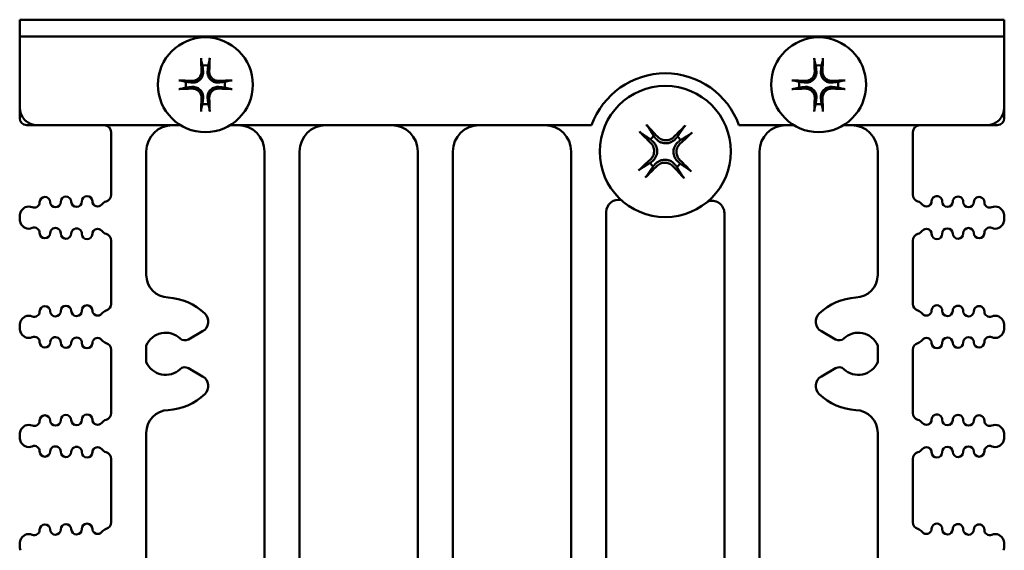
# Model space of a CAD drawing. Header units: inches. Extents: x 1.3 to 23.8, y 0.4 to 18.6.
# Tile 13 of 14: x 9.2 to 12, y 17.1 to 18.6. Entities that reach past the tile are written whole.
import ezdxf

# ---------------------------------------------------------------- set-up
doc = ezdxf.new("R2010")
doc.units = ezdxf.units.IN
doc.header["$LTSCALE"] = 0.8
doc.header["$MEASUREMENT"] = 0
doc.layers.add('Visible (ANSI)', color=7, linetype='Continuous', lineweight=50)

msp = doc.modelspace()

# ---------------------------------------------------------------- linework, layer by layer
at = {"layer": 'Visible (ANSI)'}
for p, q in [((9.1574, 18.615), (9.2074, 18.615)), ((9.1574, 18.615), (9.1574, 18.5672)), ((11.9074, 18.615), (9.2074, 18.615)), ((11.9074, 18.615), (11.9574, 18.615)), ((11.9574, 18.5672), (11.9574, 18.615)), ((9.1574, 18.365), (9.1574, 18.5672)), ((9.2074, 18.5672), (9.1574, 18.5672)), ((9.1574, 18.5672), (9.1574, 18.5672)), ((9.2074, 18.5672), (11.9074, 18.5672)), ((11.9574, 18.5672), (11.9074, 18.5672)), ((11.9574, 18.5672), (11.9574, 18.365)), ((11.9574, 18.5672), (11.9574, 18.5672)), ((9.1574, 18.335), (9.1574, 18.365)), ((11.9574, 18.335), (11.9574, 18.365)), ((9.1774, 18.315), (9.2074, 18.315)), ((9.6147, 18.315), (9.2074, 18.315)), ((10.7839, 18.315), (9.7561, 18.315)), ((11.3587, 18.315), (11.2029, 18.315)), ((11.9074, 18.315), (11.5001, 18.315)), ((11.9074, 18.315), (11.9374, 18.315)), ((9.4174, 18.295), (9.4174, 18.1173)), ((11.6974, 18.1173), (11.6974, 18.295)), ((9.5174, 17.8894), (9.5174, 18.24)), ((9.8534, 18.24), (9.8534, 15.65)), ((9.9534, 15.69), (9.9534, 18.24)), ((10.2894, 18.24), (10.2894, 15.69)), ((10.3894, 15.69), (10.3894, 18.24)), ((10.7254, 18.24), (10.7254, 15.69)), ((11.2614, 15.65), (11.2614, 18.24)), ((11.5974, 18.24), (11.5974, 17.8894)), ((10.8254, 15.69), (10.8254, 18.0678)), ((11.1614, 18.0648), (11.1614, 15.69)), ((9.1574, 18.0512), (9.1574, 18.0528)), ((11.9574, 18.0512), (11.9574, 18.0528)), ((9.4174, 17.9866), (9.4174, 17.8068)), ((11.6974, 17.8068), (11.6974, 17.9866)), ((9.1574, 17.7406), (9.1574, 17.7422)), ((9.6373, 17.7055), (9.6776, 17.7287)), ((11.4372, 17.7287), (11.4775, 17.7055)), ((11.9574, 17.7406), (11.9574, 17.7422)), ((9.4174, 17.6761), (9.4174, 17.4962)), ((9.5174, 17.6406), (9.5174, 17.6886)), ((11.5974, 17.6886), (11.5974, 17.6406)), ((11.6974, 17.4962), (11.6974, 17.6761)), ((9.6776, 17.6005), (9.6373, 17.6237)), ((11.4775, 17.6237), (11.4372, 17.6005)), ((9.1574, 17.4301), (9.1574, 17.4317)), ((9.5174, 15.9194), (9.5174, 17.4398)), ((11.5974, 17.4398), (11.5974, 15.9194)), ((11.9574, 17.4301), (11.9574, 17.4317)), ((9.4174, 17.3655), (9.4174, 17.1857)), ((11.6974, 17.1857), (11.6974, 17.3655)), ((9.1574, 17.1195), (9.1574, 17.1211)), ((11.9574, 17.1195), (11.9574, 17.1211))]:
    msp.add_line(p, q, dxfattribs=at)
for centre, radius in [((9.6854, 18.43), 0.135), ((11.4294, 18.43), 0.135), ((10.9934, 18.24), 0.1865)]:
    msp.add_circle(centre, radius, dxfattribs=at)
for centre, radius, start, end in [((9.6854, 18.43), 0.0553, 81.4296, 98.5704), ((11.4294, 18.43), 0.0553, 81.4296, 98.5704), ((10.9934, 18.24), 0.2225, 19.699, 160.301), ((9.6854, 18.43), 0.0553, 171.4296, 188.5704), ((9.6854, 18.43), 0.0553, 351.4296, 8.5704), ((11.4294, 18.43), 0.0553, 171.4296, 188.5704), ((11.4294, 18.43), 0.0553, 351.4296, 8.5704), ((9.6854, 18.43), 0.0553, 261.4296, 278.5704), ((11.4294, 18.43), 0.0553, 261.4296, 278.5704), ((9.2074, 18.365), 0.05, 180, 270), ((11.9074, 18.365), 0.05, 270, 0), ((9.1774, 18.335), 0.02, 180, 270), ((9.3974, 18.295), 0.02, 0, 90), ((9.5924, 18.24), 0.075, 90, 180), ((9.7784, 18.24), 0.075, 0, 90), ((10.0284, 18.24), 0.075, 90, 180), ((10.2144, 18.24), 0.075, 0, 90), ((10.4644, 18.24), 0.075, 90, 180), ((10.6504, 18.24), 0.075, 0, 90), ((11.3364, 18.24), 0.075, 90, 180), ((11.5224, 18.24), 0.075, 0, 90), ((11.7174, 18.295), 0.02, 90, 180), ((11.9374, 18.335), 0.02, 270, 0), ((10.9934, 18.24), 0.0546, 126.9602, 140.7468), ((10.9934, 18.24), 0.0546, 36.9602, 50.7468), ((10.9934, 18.24), 0.0546, 216.9602, 230.7468), ((10.9934, 18.24), 0.0546, 306.9602, 320.7468), ((9.3974, 18.1173), 0.02, 287.2568, 0), ((11.7174, 18.1173), 0.02, 180, 252.7432), ((9.1991, 18.0953), 0.015, 246.8521, 1.1017), ((9.2291, 18.0959), 0.015, 1.1017, 181.1017), ((9.2591, 18.0964), 0.015, 181.1017, 1.1017), ((9.2891, 18.097), 0.015, 1.1017, 181.1017), ((9.3191, 18.0976), 0.015, 181.1017, 1.1017), ((9.3491, 18.0982), 0.015, 1.1017, 181.1017), ((9.3791, 18.0987), 0.015, 181.1017, 322.4195), ((9.4108, 18.0743), 0.025, 107.2568, 142.4195), ((10.8604, 18.0678), 0.035, 77.3107, 180), ((11.1264, 18.0648), 0.035, 0, 111.7357), ((11.7041, 18.0743), 0.025, 37.5805, 72.7432), ((11.7358, 18.0987), 0.015, 217.5805, 358.8983), ((11.7657, 18.0982), 0.015, 358.8983, 178.8983), ((11.7957, 18.0976), 0.015, 178.8983, 358.8983), ((11.8257, 18.097), 0.015, 358.8983, 178.8983), ((11.8557, 18.0964), 0.015, 178.8983, 358.8983), ((11.8857, 18.0959), 0.015, 358.8983, 178.8983), ((11.9157, 18.0953), 0.015, 178.8983, 293.1479), ((9.1999, 18.0528), 0.0425, 160.9481, 180), ((9.1834, 18.0585), 0.025, 66.8521, 160.9481), ((11.9314, 18.0585), 0.025, 19.0519, 113.1479), ((11.9149, 18.0528), 0.0425, 0, 19.0519), ((9.1999, 18.0512), 0.0425, 180, 199.0519), ((9.1834, 18.0455), 0.025, 199.0519, 293.1479), ((11.9314, 18.0455), 0.025, 246.8521, 340.9481), ((11.9149, 18.0512), 0.0425, 340.9481, 0), ((9.1991, 18.0087), 0.015, 358.8983, 113.1479), ((9.2291, 18.0081), 0.015, 178.8983, 358.8983), ((9.2591, 18.0075), 0.015, 358.8983, 178.8983), ((9.2891, 18.0069), 0.015, 178.8983, 358.8983), ((9.3191, 18.0064), 0.015, 358.8983, 178.8983), ((9.3491, 18.0058), 0.015, 178.8983, 358.8983), ((9.3791, 18.0052), 0.015, 37.5805, 178.8983), ((9.4108, 18.0296), 0.025, 217.5805, 252.7432), ((9.3974, 17.9866), 0.02, 0, 72.7432), ((11.7174, 17.9866), 0.02, 107.2568, 180), ((11.7041, 18.0296), 0.025, 287.2568, 322.4195), ((11.7358, 18.0052), 0.015, 1.1017, 142.4195), ((11.7657, 18.0058), 0.015, 181.1017, 1.1017), ((11.7957, 18.0064), 0.015, 1.1017, 181.1017), ((11.8257, 18.0069), 0.015, 181.1017, 1.1017), ((11.8557, 18.0075), 0.015, 1.1017, 181.1017), ((11.8857, 18.0081), 0.015, 181.1017, 1.1017), ((11.9157, 18.0087), 0.015, 66.8521, 181.1017), ((9.5824, 17.8894), 0.065, 180, 267.4527), ((11.5324, 17.8894), 0.065, 272.5473, 0), ((9.5724, 17.6646), 0.16, 45.8354, 87.4527), ((11.5424, 17.6646), 0.16, 92.5473, 134.1646), ((9.1991, 17.7847), 0.015, 246.8521, 1.1017), ((9.2291, 17.7853), 0.015, 1.1017, 181.1017), ((9.2591, 17.7859), 0.015, 181.1017, 1.1017), ((9.2891, 17.7865), 0.015, 1.1017, 181.1017), ((9.3191, 17.787), 0.015, 181.1017, 1.1017), ((9.3491, 17.7876), 0.015, 1.1017, 181.1017), ((9.3791, 17.7882), 0.015, 181.1017, 322.4195), ((9.4108, 17.7638), 0.025, 107.2568, 142.4195), ((9.3974, 17.8068), 0.02, 287.2568, 0), ((11.7174, 17.8068), 0.02, 180, 252.7432), ((11.7041, 17.7638), 0.025, 37.5805, 72.7432), ((11.7358, 17.7882), 0.015, 217.5805, 358.8983), ((11.7657, 17.7876), 0.015, 358.8983, 178.8983), ((11.7957, 17.787), 0.015, 178.8983, 358.8983), ((11.8257, 17.7865), 0.015, 358.8983, 178.8983), ((11.8557, 17.7859), 0.015, 178.8983, 358.8983), ((11.8857, 17.7853), 0.015, 358.8983, 178.8983), ((11.9157, 17.7847), 0.015, 178.8983, 293.1479), ((9.1999, 17.7422), 0.0425, 160.9481, 180), ((9.1834, 17.7479), 0.025, 66.8521, 160.9481), ((9.6616, 17.7564), 0.032, 300, 45.8354), ((11.4532, 17.7564), 0.032, 134.1646, 240), ((11.9314, 17.7479), 0.025, 19.0519, 113.1479), ((11.9149, 17.7422), 0.0425, 0, 19.0519), ((9.1999, 17.7406), 0.0425, 180, 199.0519), ((9.1834, 17.7349), 0.025, 199.0519, 293.1479), ((9.5724, 17.6646), 0.06, 46.6545, 156.4435), ((11.5424, 17.6646), 0.06, 23.5565, 133.3455), ((11.9314, 17.7349), 0.025, 246.8521, 340.9481), ((11.9149, 17.7406), 0.0425, 340.9481, 0), ((9.1991, 17.6981), 0.015, 358.8983, 113.1479), ((9.2291, 17.6975), 0.015, 178.8983, 358.8983), ((9.2591, 17.697), 0.015, 358.8983, 178.8983), ((9.2891, 17.6964), 0.015, 178.8983, 358.8983), ((9.3191, 17.6958), 0.015, 358.8983, 178.8983), ((9.3791, 17.6947), 0.015, 37.5805, 178.8983), ((9.4108, 17.7191), 0.025, 217.5805, 252.7432), ((9.6273, 17.7228), 0.02, 226.6545, 300), ((11.4875, 17.7228), 0.02, 240, 313.3455), ((11.7041, 17.7191), 0.025, 287.2568, 322.4195), ((11.7358, 17.6947), 0.015, 1.1017, 142.4195), ((11.7957, 17.6958), 0.015, 1.1017, 181.1017), ((11.8257, 17.6964), 0.015, 181.1017, 1.1017), ((11.8557, 17.697), 0.015, 1.1017, 181.1017), ((11.8857, 17.6975), 0.015, 181.1017, 1.1017), ((11.9157, 17.6981), 0.015, 66.8521, 181.1017), ((9.3491, 17.6952), 0.015, 178.8983, 358.8983), ((9.3974, 17.6761), 0.02, 0, 72.7432), ((11.7174, 17.6761), 0.02, 107.2568, 180), ((11.7657, 17.6952), 0.015, 181.1017, 1.1017), ((9.5724, 17.6646), 0.06, 203.5565, 313.3455), ((11.5424, 17.6646), 0.06, 226.6545, 336.4435), ((9.6273, 17.6064), 0.02, 60, 133.3455), ((11.4875, 17.6064), 0.02, 46.6545, 120), ((9.6616, 17.5728), 0.032, 314.1646, 60), ((11.4532, 17.5728), 0.032, 120, 225.8354), ((9.5724, 17.6646), 0.16, 272.5473, 314.1646), ((11.5424, 17.6646), 0.16, 225.8354, 267.4527), ((9.5824, 17.4398), 0.065, 92.5473, 180), ((11.5324, 17.4398), 0.065, 0, 87.4527), ((9.1991, 17.4742), 0.015, 246.8521, 1.1017), ((9.2291, 17.4747), 0.015, 1.1017, 181.1017), ((9.2591, 17.4753), 0.015, 181.1017, 1.1017), ((9.2891, 17.4759), 0.015, 1.1017, 181.1017), ((9.3191, 17.4765), 0.015, 181.1017, 1.1017), ((9.3491, 17.4771), 0.015, 1.1017, 181.1017), ((9.3791, 17.4776), 0.015, 181.1017, 322.4195), ((9.4108, 17.4532), 0.025, 107.2568, 142.4195), ((9.3974, 17.4962), 0.02, 287.2568, 0), ((11.7174, 17.4962), 0.02, 180, 252.7432), ((11.7041, 17.4532), 0.025, 37.5805, 72.7432), ((11.7358, 17.4776), 0.015, 217.5805, 358.8983), ((11.7657, 17.4771), 0.015, 358.8983, 178.8983), ((11.7957, 17.4765), 0.015, 178.8983, 358.8983), ((11.8257, 17.4759), 0.015, 358.8983, 178.8983), ((11.8557, 17.4753), 0.015, 178.8983, 358.8983), ((11.8857, 17.4747), 0.015, 358.8983, 178.8983), ((11.9157, 17.4742), 0.015, 178.8983, 293.1479), ((9.1999, 17.4317), 0.0425, 160.9481, 180), ((9.1834, 17.4374), 0.025, 66.8521, 160.9481), ((11.9314, 17.4374), 0.025, 19.0519, 113.1479), ((11.9149, 17.4317), 0.0425, 0, 19.0519), ((9.1999, 17.4301), 0.0425, 180, 199.0519), ((9.1834, 17.4243), 0.025, 199.0519, 293.1479), ((11.9314, 17.4243), 0.025, 246.8521, 340.9481), ((11.9149, 17.4301), 0.0425, 340.9481, 0), ((9.1991, 17.3876), 0.015, 358.8983, 113.1479), ((9.2591, 17.3864), 0.015, 358.8983, 178.8983), ((9.3191, 17.3853), 0.015, 358.8983, 178.8983), ((9.3791, 17.3841), 0.015, 37.5805, 178.8983), ((9.4108, 17.4085), 0.025, 217.5805, 252.7432), ((11.7041, 17.4085), 0.025, 287.2568, 322.4195), ((11.7358, 17.3841), 0.015, 1.1017, 142.4195), ((11.7957, 17.3853), 0.015, 1.1017, 181.1017), ((11.8557, 17.3864), 0.015, 1.1017, 181.1017), ((11.9157, 17.3876), 0.015, 66.8521, 181.1017), ((9.2291, 17.387), 0.015, 178.8983, 358.8983), ((9.2891, 17.3858), 0.015, 178.8983, 358.8983), ((9.3491, 17.3847), 0.015, 178.8983, 358.8983), ((9.3974, 17.3655), 0.02, 0, 72.7432), ((11.7174, 17.3655), 0.02, 107.2568, 180), ((11.7657, 17.3847), 0.015, 181.1017, 1.1017), ((11.8257, 17.3858), 0.015, 181.1017, 1.1017), ((11.8857, 17.387), 0.015, 181.1017, 1.1017), ((9.2291, 17.1642), 0.015, 1.1017, 181.1017), ((9.2591, 17.1648), 0.015, 181.1017, 1.1017), ((9.2891, 17.1653), 0.015, 1.1017, 181.1017), ((9.3191, 17.1659), 0.015, 181.1017, 1.1017), ((9.3491, 17.1665), 0.015, 1.1017, 181.1017), ((9.3791, 17.1671), 0.015, 181.1017, 322.4195), ((9.4108, 17.1427), 0.025, 107.2568, 142.4195), ((9.3974, 17.1857), 0.02, 287.2568, 0), ((11.7174, 17.1857), 0.02, 180, 252.7432), ((11.7041, 17.1427), 0.025, 37.5805, 72.7432), ((11.7358, 17.1671), 0.015, 217.5805, 358.8983), ((11.7657, 17.1665), 0.015, 358.8983, 178.8983), ((11.7957, 17.1659), 0.015, 178.8983, 358.8983), ((11.8257, 17.1653), 0.015, 358.8983, 178.8983), ((11.8557, 17.1648), 0.015, 178.8983, 358.8983), ((11.8857, 17.1642), 0.015, 358.8983, 178.8983), ((9.1834, 17.1268), 0.025, 66.8521, 160.9481), ((9.1991, 17.1636), 0.015, 246.8521, 1.1017), ((11.9157, 17.1636), 0.015, 178.8983, 293.1479), ((11.9314, 17.1268), 0.025, 19.0519, 113.1479), ((9.1999, 17.1211), 0.0425, 160.9481, 180), ((9.1999, 17.1195), 0.0425, 180, 199.0519), ((11.9149, 17.1211), 0.0425, 0, 19.0519), ((11.9149, 17.1195), 0.0425, 340.9481, 0)]:
    msp.add_arc(centre, radius, start, end, dxfattribs=at)
for centre, major_axis, start_param, end_param in [((9.6917, 18.4304), (0.0111, -0.175), 4.261039, 4.4898), ((9.6791, 18.4304), (0.0111, 0.175), 4.934978, 5.163739), ((11.4357, 18.4304), (0.0111, -0.175), 4.261039, 4.4898), ((11.4231, 18.4304), (0.0111, 0.175), 4.934978, 5.163739), ((9.685, 18.4237), (-0.175, 0.0111), 4.934978, 5.163739), ((9.6858, 18.4237), (-0.175, -0.0111), 4.261039, 4.4898), ((11.429, 18.4237), (-0.175, 0.0111), 4.934978, 5.163739), ((11.4298, 18.4237), (-0.175, -0.0111), 4.261039, 4.4898), ((9.685, 18.4363), (0.175, 0.0111), 4.261039, 4.4898), ((9.6858, 18.4363), (0.175, -0.0111), 4.934978, 5.163739), ((11.429, 18.4363), (0.175, 0.0111), 4.261039, 4.4898), ((11.4298, 18.4363), (0.175, -0.0111), 4.934978, 5.163739), ((9.6917, 18.4296), (-0.0111, -0.175), 4.934978, 5.163739), ((9.6791, 18.4296), (-0.0111, 0.175), 4.261039, 4.4898), ((11.4357, 18.4296), (-0.0111, -0.175), 4.934978, 5.163739), ((11.4231, 18.4296), (-0.0111, 0.175), 4.261039, 4.4898), ((10.9862, 18.2337), (-0.1605, 0.1815), 4.905895, 5.104794), ((11.0003, 18.2334), (-0.1676, -0.1749), 4.319984, 4.518883), ((11, 18.2469), (0.1749, -0.1676), 4.319984, 4.518883), ((10.9871, 18.2472), (0.1815, 0.1605), 4.905895, 5.104794), ((10.9997, 18.2329), (-0.1815, -0.1605), 4.905895, 5.104794), ((10.9868, 18.2331), (-0.1749, 0.1676), 4.319984, 4.518883), ((10.9865, 18.2467), (0.1676, 0.1749), 4.319984, 4.518883), ((11.0006, 18.2464), (0.1605, -0.1815), 4.905895, 5.104794)]:
    msp.add_ellipse(centre, major_axis=major_axis, ratio=0.087156, start_param=start_param, end_param=end_param, dxfattribs=at)
for points, knots in [([(9.6738, 18.4985), (9.6737, 18.4987), (9.6737, 18.4991), (9.6735, 18.5), (9.6735, 18.5007), (9.6733, 18.5019), (9.6733, 18.5027), (9.6732, 18.5041), (9.6731, 18.5049), (9.6731, 18.5057), (9.6731, 18.5058), (9.6731, 18.5059)], [0.04854437, 0.04854437, 0.04854437, 0.04854437, 0.05284301, 0.05284301, 0.05810894, 0.05810894, 0.06340254, 0.06340254, 0.06870047, 0.06870047, 0.06955036, 0.06955036, 0.06955036, 0.06955036]), ([(9.6977, 18.5059), (9.6977, 18.5058), (9.6977, 18.5057), (9.6977, 18.5049), (9.6976, 18.5041), (9.6975, 18.5027), (9.6975, 18.5019), (9.6974, 18.5007), (9.6973, 18.5), (9.6971, 18.4991), (9.6971, 18.4987), (9.697, 18.4985)], [0.0150618, 0.0150618, 0.0150618, 0.0150618, 0.01591169, 0.01591169, 0.02120962, 0.02120962, 0.02650322, 0.02650322, 0.03176915, 0.03176915, 0.03606779, 0.03606779, 0.03606779, 0.03606779]), ([(11.4178, 18.4985), (11.4177, 18.4987), (11.4177, 18.4991), (11.4175, 18.5), (11.4175, 18.5007), (11.4173, 18.5019), (11.4173, 18.5027), (11.4172, 18.5041), (11.4171, 18.5049), (11.4171, 18.5057), (11.4171, 18.5058), (11.4171, 18.5059)], [0.04854437, 0.04854437, 0.04854437, 0.04854437, 0.05284301, 0.05284301, 0.05810894, 0.05810894, 0.06340254, 0.06340254, 0.06870047, 0.06870047, 0.06955036, 0.06955036, 0.06955036, 0.06955036]), ([(11.4417, 18.5059), (11.4417, 18.5058), (11.4417, 18.5057), (11.4417, 18.5049), (11.4416, 18.5041), (11.4415, 18.5027), (11.4415, 18.5019), (11.4414, 18.5007), (11.4413, 18.5), (11.4411, 18.4991), (11.4411, 18.4987), (11.441, 18.4985)], [0.0150618, 0.0150618, 0.0150618, 0.0150618, 0.01591169, 0.01591169, 0.02120962, 0.02120962, 0.02650322, 0.02650322, 0.03176915, 0.03176915, 0.03606779, 0.03606779, 0.03606779, 0.03606779]), ([(9.679, 18.4684), (9.6794, 18.4646), (9.6791, 18.4605), (9.6773, 18.4545), (9.6764, 18.4523), (9.674, 18.4483), (9.6726, 18.4464), (9.6691, 18.4429), (9.6672, 18.4414), (9.6631, 18.4391), (9.661, 18.4382), (9.6549, 18.4364), (9.6508, 18.436), (9.647, 18.4365)], [0.3400621, 0.3400621, 0.3400621, 0.3400621, 0.3728415, 0.3728415, 0.3915916, 0.3915916, 0.4103416, 0.4103416, 0.4290917, 0.4290917, 0.4478417, 0.4478417, 0.4806211, 0.4806211, 0.4806211, 0.4806211]), ([(9.6744, 18.4681), (9.6745, 18.465), (9.674, 18.4616), (9.6718, 18.4552), (9.67, 18.4522), (9.6658, 18.4474), (9.663, 18.4453), (9.657, 18.4423), (9.6537, 18.4414), (9.6495, 18.4411), (9.6484, 18.441), (9.6473, 18.4411)], [0, 0, 0, 0, 0.0244853, 0.0244853, 0.0489707, 0.0489707, 0.0733441, 0.0733441, 0.0977174, 0.0977174, 0.1059587, 0.1059587, 0.1059587, 0.1059587]), ([(9.7238, 18.4365), (9.72, 18.436), (9.7159, 18.4364), (9.7098, 18.4382), (9.7077, 18.4391), (9.7036, 18.4414), (9.7017, 18.4429), (9.6983, 18.4464), (9.6968, 18.4483), (9.6945, 18.4523), (9.6935, 18.4545), (9.6917, 18.4605), (9.6914, 18.4646), (9.6918, 18.4684)], [0.3400621, 0.3400621, 0.3400621, 0.3400621, 0.3728415, 0.3728415, 0.3915916, 0.3915916, 0.4103416, 0.4103416, 0.4290917, 0.4290917, 0.4478417, 0.4478417, 0.4806211, 0.4806211, 0.4806211, 0.4806211]), ([(9.7235, 18.4411), (9.7204, 18.4409), (9.717, 18.4414), (9.7106, 18.4436), (9.7076, 18.4454), (9.7028, 18.4497), (9.7006, 18.4524), (9.6976, 18.4585), (9.6968, 18.4618), (9.6964, 18.466), (9.6964, 18.467), (9.6965, 18.4681)], [0, 0, 0, 0, 0.0245201, 0.0245201, 0.0490401, 0.0490401, 0.0733788, 0.0733788, 0.0977174, 0.0977174, 0.1059587, 0.1059587, 0.1059587, 0.1059587]), ([(11.423, 18.4684), (11.4234, 18.4646), (11.4231, 18.4605), (11.4213, 18.4545), (11.4204, 18.4523), (11.418, 18.4483), (11.4166, 18.4464), (11.4131, 18.4429), (11.4112, 18.4414), (11.4071, 18.4391), (11.405, 18.4382), (11.3989, 18.4364), (11.3948, 18.436), (11.391, 18.4365)], [0.3400621, 0.3400621, 0.3400621, 0.3400621, 0.3728415, 0.3728415, 0.3915916, 0.3915916, 0.4103416, 0.4103416, 0.4290917, 0.4290917, 0.4478417, 0.4478417, 0.4806211, 0.4806211, 0.4806211, 0.4806211]), ([(11.4184, 18.4681), (11.4185, 18.465), (11.418, 18.4616), (11.4158, 18.4552), (11.414, 18.4522), (11.4098, 18.4474), (11.407, 18.4453), (11.401, 18.4423), (11.3977, 18.4414), (11.3935, 18.4411), (11.3924, 18.441), (11.3913, 18.4411)], [0, 0, 0, 0, 0.0244853, 0.0244853, 0.0489707, 0.0489707, 0.0733441, 0.0733441, 0.0977174, 0.0977174, 0.1059587, 0.1059587, 0.1059587, 0.1059587]), ([(11.4678, 18.4365), (11.464, 18.436), (11.4599, 18.4364), (11.4538, 18.4382), (11.4517, 18.4391), (11.4476, 18.4414), (11.4457, 18.4429), (11.4423, 18.4464), (11.4408, 18.4483), (11.4385, 18.4523), (11.4375, 18.4545), (11.4357, 18.4605), (11.4354, 18.4646), (11.4358, 18.4684)], [0.3400621, 0.3400621, 0.3400621, 0.3400621, 0.3728415, 0.3728415, 0.3915916, 0.3915916, 0.4103416, 0.4103416, 0.4290917, 0.4290917, 0.4478417, 0.4478417, 0.4806211, 0.4806211, 0.4806211, 0.4806211]), ([(11.4675, 18.4411), (11.4644, 18.4409), (11.461, 18.4414), (11.4546, 18.4436), (11.4516, 18.4454), (11.4468, 18.4497), (11.4446, 18.4524), (11.4416, 18.4585), (11.4408, 18.4618), (11.4404, 18.466), (11.4404, 18.467), (11.4405, 18.4681)], [0, 0, 0, 0, 0.0245201, 0.0245201, 0.0490401, 0.0490401, 0.0733788, 0.0733788, 0.0977174, 0.0977174, 0.1059587, 0.1059587, 0.1059587, 0.1059587]), ([(9.6095, 18.4423), (9.6096, 18.4423), (9.6097, 18.4423), (9.6105, 18.4423), (9.6113, 18.4423), (9.6127, 18.4422), (9.6135, 18.4421), (9.6148, 18.442), (9.6155, 18.4419), (9.6163, 18.4418), (9.6167, 18.4417), (9.617, 18.4416)], [0.0150618, 0.0150618, 0.0150618, 0.0150618, 0.01591169, 0.01591169, 0.02120962, 0.02120962, 0.02650322, 0.02650322, 0.03176915, 0.03176915, 0.03606779, 0.03606779, 0.03606779, 0.03606779]), ([(9.647, 18.4236), (9.6508, 18.424), (9.6549, 18.4237), (9.661, 18.4219), (9.6631, 18.421), (9.6672, 18.4186), (9.6691, 18.4172), (9.6726, 18.4137), (9.674, 18.4118), (9.6764, 18.4078), (9.6773, 18.4056), (9.6791, 18.3996), (9.6794, 18.3955), (9.679, 18.3916)], [0.3400621, 0.3400621, 0.3400621, 0.3400621, 0.3728415, 0.3728415, 0.3915916, 0.3915916, 0.4103416, 0.4103416, 0.4290917, 0.4290917, 0.4478417, 0.4478417, 0.4806211, 0.4806211, 0.4806211, 0.4806211]), ([(9.6918, 18.3916), (9.6914, 18.3955), (9.6917, 18.3996), (9.6935, 18.4056), (9.6945, 18.4078), (9.6968, 18.4118), (9.6983, 18.4137), (9.7017, 18.4172), (9.7036, 18.4186), (9.7077, 18.421), (9.7098, 18.4219), (9.7159, 18.4237), (9.72, 18.424), (9.7238, 18.4236)], [0.3400621, 0.3400621, 0.3400621, 0.3400621, 0.3728415, 0.3728415, 0.3915916, 0.3915916, 0.4103416, 0.4103416, 0.4290917, 0.4290917, 0.4478417, 0.4478417, 0.4806211, 0.4806211, 0.4806211, 0.4806211]), ([(9.7538, 18.4416), (9.7541, 18.4417), (9.7545, 18.4418), (9.7553, 18.4419), (9.756, 18.442), (9.7573, 18.4421), (9.7581, 18.4422), (9.7595, 18.4423), (9.7603, 18.4423), (9.7611, 18.4423), (9.7612, 18.4423), (9.7613, 18.4423)], [0.04854437, 0.04854437, 0.04854437, 0.04854437, 0.05284301, 0.05284301, 0.05810894, 0.05810894, 0.06340254, 0.06340254, 0.06870047, 0.06870047, 0.06955036, 0.06955036, 0.06955036, 0.06955036]), ([(11.3535, 18.4423), (11.3536, 18.4423), (11.3537, 18.4423), (11.3545, 18.4423), (11.3553, 18.4423), (11.3567, 18.4422), (11.3575, 18.4421), (11.3588, 18.442), (11.3595, 18.4419), (11.3603, 18.4418), (11.3607, 18.4417), (11.361, 18.4416)], [0.0150618, 0.0150618, 0.0150618, 0.0150618, 0.01591169, 0.01591169, 0.02120962, 0.02120962, 0.02650322, 0.02650322, 0.03176915, 0.03176915, 0.03606779, 0.03606779, 0.03606779, 0.03606779]), ([(11.391, 18.4236), (11.3948, 18.424), (11.3989, 18.4237), (11.405, 18.4219), (11.4071, 18.421), (11.4112, 18.4186), (11.4131, 18.4172), (11.4166, 18.4137), (11.418, 18.4118), (11.4204, 18.4078), (11.4213, 18.4056), (11.4231, 18.3996), (11.4234, 18.3955), (11.423, 18.3916)], [0.3400621, 0.3400621, 0.3400621, 0.3400621, 0.3728415, 0.3728415, 0.3915916, 0.3915916, 0.4103416, 0.4103416, 0.4290917, 0.4290917, 0.4478417, 0.4478417, 0.4806211, 0.4806211, 0.4806211, 0.4806211]), ([(11.4358, 18.3916), (11.4354, 18.3955), (11.4357, 18.3996), (11.4375, 18.4056), (11.4385, 18.4078), (11.4408, 18.4118), (11.4423, 18.4137), (11.4457, 18.4172), (11.4476, 18.4186), (11.4517, 18.421), (11.4538, 18.4219), (11.4599, 18.4237), (11.464, 18.424), (11.4678, 18.4236)], [0.3400621, 0.3400621, 0.3400621, 0.3400621, 0.3728415, 0.3728415, 0.3915916, 0.3915916, 0.4103416, 0.4103416, 0.4290917, 0.4290917, 0.4478417, 0.4478417, 0.4806211, 0.4806211, 0.4806211, 0.4806211]), ([(11.4978, 18.4416), (11.4981, 18.4417), (11.4985, 18.4418), (11.4993, 18.4419), (11.5, 18.442), (11.5013, 18.4421), (11.5021, 18.4422), (11.5035, 18.4423), (11.5043, 18.4423), (11.5051, 18.4423), (11.5052, 18.4423), (11.5053, 18.4423)], [0.04854437, 0.04854437, 0.04854437, 0.04854437, 0.05284301, 0.05284301, 0.05810894, 0.05810894, 0.06340254, 0.06340254, 0.06870047, 0.06870047, 0.06955036, 0.06955036, 0.06955036, 0.06955036]), ([(9.617, 18.4184), (9.6167, 18.4184), (9.6163, 18.4183), (9.6155, 18.4182), (9.6148, 18.4181), (9.6135, 18.418), (9.6127, 18.4179), (9.6113, 18.4178), (9.6105, 18.4178), (9.6097, 18.4177), (9.6096, 18.4177), (9.6095, 18.4177)], [0.04854437, 0.04854437, 0.04854437, 0.04854437, 0.05284301, 0.05284301, 0.05810894, 0.05810894, 0.06340254, 0.06340254, 0.06870047, 0.06870047, 0.06955036, 0.06955036, 0.06955036, 0.06955036]), ([(9.6473, 18.419), (9.6504, 18.4191), (9.6539, 18.4187), (9.6602, 18.4164), (9.6632, 18.4146), (9.668, 18.4104), (9.6702, 18.4077), (9.6732, 18.4016), (9.674, 18.3983), (9.6744, 18.3941), (9.6744, 18.393), (9.6744, 18.3919)], [0, 0, 0, 0, 0.0245201, 0.0245201, 0.0490401, 0.0490401, 0.0733788, 0.0733788, 0.0977174, 0.0977174, 0.1059587, 0.1059587, 0.1059587, 0.1059587]), ([(9.6965, 18.3919), (9.6963, 18.3951), (9.6968, 18.3985), (9.699, 18.4049), (9.7008, 18.4079), (9.7051, 18.4127), (9.7078, 18.4148), (9.7138, 18.4178), (9.7171, 18.4187), (9.7213, 18.419), (9.7224, 18.419), (9.7235, 18.419)], [0, 0, 0, 0, 0.0245201, 0.0245201, 0.0490401, 0.0490401, 0.0733788, 0.0733788, 0.0977174, 0.0977174, 0.1059587, 0.1059587, 0.1059587, 0.1059587]), ([(9.7613, 18.4177), (9.7612, 18.4177), (9.7611, 18.4177), (9.7603, 18.4178), (9.7595, 18.4178), (9.7581, 18.4179), (9.7573, 18.418), (9.756, 18.4181), (9.7553, 18.4182), (9.7545, 18.4183), (9.7541, 18.4184), (9.7538, 18.4184)], [0.0150618, 0.0150618, 0.0150618, 0.0150618, 0.01591169, 0.01591169, 0.02120962, 0.02120962, 0.02650322, 0.02650322, 0.03176915, 0.03176915, 0.03606779, 0.03606779, 0.03606779, 0.03606779]), ([(11.361, 18.4184), (11.3607, 18.4184), (11.3603, 18.4183), (11.3595, 18.4182), (11.3588, 18.4181), (11.3575, 18.418), (11.3567, 18.4179), (11.3553, 18.4178), (11.3545, 18.4178), (11.3537, 18.4177), (11.3536, 18.4177), (11.3535, 18.4177)], [0.04854437, 0.04854437, 0.04854437, 0.04854437, 0.05284301, 0.05284301, 0.05810894, 0.05810894, 0.06340254, 0.06340254, 0.06870047, 0.06870047, 0.06955036, 0.06955036, 0.06955036, 0.06955036]), ([(11.3913, 18.419), (11.3944, 18.4191), (11.3979, 18.4187), (11.4042, 18.4164), (11.4072, 18.4146), (11.412, 18.4104), (11.4142, 18.4077), (11.4172, 18.4016), (11.418, 18.3983), (11.4184, 18.3941), (11.4184, 18.393), (11.4184, 18.3919)], [0, 0, 0, 0, 0.0245201, 0.0245201, 0.0490401, 0.0490401, 0.0733788, 0.0733788, 0.0977174, 0.0977174, 0.1059587, 0.1059587, 0.1059587, 0.1059587]), ([(11.4405, 18.3919), (11.4403, 18.3951), (11.4408, 18.3985), (11.443, 18.4049), (11.4448, 18.4079), (11.4491, 18.4127), (11.4518, 18.4148), (11.4578, 18.4178), (11.4611, 18.4187), (11.4653, 18.419), (11.4664, 18.419), (11.4675, 18.419)], [0, 0, 0, 0, 0.0245201, 0.0245201, 0.0490401, 0.0490401, 0.0733788, 0.0733788, 0.0977174, 0.0977174, 0.1059587, 0.1059587, 0.1059587, 0.1059587]), ([(11.5053, 18.4177), (11.5052, 18.4177), (11.5051, 18.4177), (11.5043, 18.4178), (11.5035, 18.4178), (11.5021, 18.4179), (11.5013, 18.418), (11.5, 18.4181), (11.4993, 18.4182), (11.4985, 18.4183), (11.4981, 18.4184), (11.4978, 18.4184)], [0.0150618, 0.0150618, 0.0150618, 0.0150618, 0.01591169, 0.01591169, 0.02120962, 0.02120962, 0.02650322, 0.02650322, 0.03176915, 0.03176915, 0.03606779, 0.03606779, 0.03606779, 0.03606779]), ([(9.6731, 18.3542), (9.6731, 18.3543), (9.6731, 18.3544), (9.6731, 18.3551), (9.6732, 18.3559), (9.6733, 18.3573), (9.6733, 18.3581), (9.6735, 18.3594), (9.6735, 18.3601), (9.6737, 18.361), (9.6737, 18.3613), (9.6738, 18.3616)], [0.0150618, 0.0150618, 0.0150618, 0.0150618, 0.01591169, 0.01591169, 0.02120962, 0.02120962, 0.02650322, 0.02650322, 0.03176915, 0.03176915, 0.03606779, 0.03606779, 0.03606779, 0.03606779]), ([(9.697, 18.3616), (9.6971, 18.3613), (9.6971, 18.361), (9.6973, 18.3601), (9.6974, 18.3594), (9.6975, 18.3581), (9.6975, 18.3573), (9.6976, 18.3559), (9.6977, 18.3551), (9.6977, 18.3544), (9.6977, 18.3543), (9.6977, 18.3542)], [0.04854437, 0.04854437, 0.04854437, 0.04854437, 0.05284301, 0.05284301, 0.05810894, 0.05810894, 0.06340254, 0.06340254, 0.06870047, 0.06870047, 0.06955036, 0.06955036, 0.06955036, 0.06955036]), ([(11.4171, 18.3542), (11.4171, 18.3543), (11.4171, 18.3544), (11.4171, 18.3551), (11.4172, 18.3559), (11.4173, 18.3573), (11.4173, 18.3581), (11.4175, 18.3594), (11.4175, 18.3601), (11.4177, 18.361), (11.4177, 18.3613), (11.4178, 18.3616)], [0.0150618, 0.0150618, 0.0150618, 0.0150618, 0.01591169, 0.01591169, 0.02120962, 0.02120962, 0.02650322, 0.02650322, 0.03176915, 0.03176915, 0.03606779, 0.03606779, 0.03606779, 0.03606779]), ([(11.441, 18.3616), (11.4411, 18.3613), (11.4411, 18.361), (11.4413, 18.3601), (11.4414, 18.3594), (11.4415, 18.3581), (11.4415, 18.3573), (11.4416, 18.3559), (11.4417, 18.3551), (11.4417, 18.3544), (11.4417, 18.3543), (11.4417, 18.3542)], [0.04854437, 0.04854437, 0.04854437, 0.04854437, 0.05284301, 0.05284301, 0.05810894, 0.05810894, 0.06340254, 0.06340254, 0.06870047, 0.06870047, 0.06955036, 0.06955036, 0.06955036, 0.06955036]), ([(10.9395, 18.316), (10.9395, 18.316), (10.9395, 18.316), (10.94, 18.3155), (10.9406, 18.3148), (10.9416, 18.3137), (10.9422, 18.313), (10.9431, 18.3119), (10.9436, 18.3113), (10.9442, 18.3105), (10.9444, 18.3101), (10.9446, 18.3099)], [0.01759685, 0.01759685, 0.01759685, 0.01759685, 0.01762601, 0.01762601, 0.02349917, 0.02349917, 0.02936729, 0.02936729, 0.03519954, 0.03519954, 0.03995567, 0.03995567, 0.03995567, 0.03995567]), ([(11.045, 18.3079), (11.0452, 18.3081), (11.0454, 18.3085), (11.046, 18.3092), (11.0465, 18.3098), (11.0475, 18.3109), (11.0481, 18.3115), (11.0492, 18.3127), (11.0498, 18.3133), (11.0503, 18.3138), (11.0503, 18.3138), (11.0503, 18.3138)], [0.05376772, 0.05376772, 0.05376772, 0.05376772, 0.05852386, 0.05852386, 0.06435611, 0.06435611, 0.07022423, 0.07022423, 0.07609738, 0.07609738, 0.07612654, 0.07612654, 0.07612654, 0.07612654]), ([(10.9256, 18.2916), (10.9253, 18.2918), (10.925, 18.2921), (10.9242, 18.2927), (10.9236, 18.2932), (10.9226, 18.2941), (10.9219, 18.2947), (10.9208, 18.2958), (10.9201, 18.2964), (10.9196, 18.2969), (10.9196, 18.2969), (10.9196, 18.297)], [0.05376772, 0.05376772, 0.05376772, 0.05376772, 0.05852386, 0.05852386, 0.06435611, 0.06435611, 0.07022423, 0.07022423, 0.07609738, 0.07609738, 0.07612654, 0.07612654, 0.07612654, 0.07612654]), ([(11.0694, 18.294), (11.0694, 18.294), (11.0694, 18.2939), (11.0689, 18.2935), (11.0682, 18.2928), (11.067, 18.2918), (11.0664, 18.2912), (11.0653, 18.2903), (11.0647, 18.2899), (11.0639, 18.2893), (11.0635, 18.289), (11.0633, 18.2889)], [0.01759685, 0.01759685, 0.01759685, 0.01759685, 0.01762601, 0.01762601, 0.02349917, 0.02349917, 0.02936729, 0.02936729, 0.03519954, 0.03519954, 0.03995567, 0.03995567, 0.03995567, 0.03995567]), ([(10.9521, 18.2642), (10.9548, 18.2615), (10.9573, 18.2579), (10.9606, 18.2502), (10.9615, 18.246), (10.9617, 18.238), (10.961, 18.2337), (10.958, 18.2259), (10.9557, 18.2222), (10.9524, 18.2187), (10.9518, 18.2181), (10.9511, 18.2175)], [0, 0, 0, 0, 0.030458, 0.030458, 0.060916, 0.060916, 0.0912553, 0.0912553, 0.1215946, 0.1215946, 0.1282974, 0.1282974, 0.1282974, 0.1282974]), ([(10.957, 18.2694), (10.9608, 18.2662), (10.964, 18.262), (10.9676, 18.2548), (10.9685, 18.2521), (10.9699, 18.2465), (10.9702, 18.2435), (10.9701, 18.2375), (10.9696, 18.2345), (10.9681, 18.229), (10.967, 18.2263), (10.9632, 18.2192), (10.9597, 18.2152), (10.9559, 18.2121)], [0.4461869, 0.4461869, 0.4461869, 0.4461869, 0.4884014, 0.4884014, 0.5115829, 0.5115829, 0.5347643, 0.5347643, 0.5579458, 0.5579458, 0.5811273, 0.5811273, 0.6233417, 0.6233417, 0.6233417, 0.6233417]), ([(11.0228, 18.2764), (11.0195, 18.2727), (11.0154, 18.2694), (11.0082, 18.2659), (11.0055, 18.2649), (10.9998, 18.2636), (10.9969, 18.2633), (10.9908, 18.2634), (10.9879, 18.2638), (10.9823, 18.2654), (10.9797, 18.2664), (10.9726, 18.2703), (10.9686, 18.2737), (10.9655, 18.2775)], [0.4461869, 0.4461869, 0.4461869, 0.4461869, 0.4884014, 0.4884014, 0.5115829, 0.5115829, 0.5347643, 0.5347643, 0.5579458, 0.5579458, 0.5811273, 0.5811273, 0.6233417, 0.6233417, 0.6233417, 0.6233417]), ([(11.0176, 18.2814), (11.0148, 18.2786), (11.0113, 18.2761), (11.0036, 18.2728), (10.9993, 18.2719), (10.9913, 18.2718), (10.9871, 18.2725), (10.9792, 18.2755), (10.9756, 18.2778), (10.9721, 18.281), (10.9715, 18.2817), (10.9709, 18.2823)], [0, 0, 0, 0, 0.030458, 0.030458, 0.060916, 0.060916, 0.0912553, 0.0912553, 0.1215946, 0.1215946, 0.1282974, 0.1282974, 0.1282974, 0.1282974]), ([(11.0298, 18.2106), (11.026, 18.2139), (11.0228, 18.218), (11.0192, 18.2253), (11.0183, 18.228), (11.017, 18.2336), (11.0166, 18.2365), (11.0167, 18.2426), (11.0172, 18.2455), (11.0187, 18.2511), (11.0198, 18.2538), (11.0236, 18.2608), (11.0271, 18.2648), (11.0309, 18.2679)], [0.4461869, 0.4461869, 0.4461869, 0.4461869, 0.4884014, 0.4884014, 0.5115829, 0.5115829, 0.5347643, 0.5347643, 0.5579458, 0.5579458, 0.5811273, 0.5811273, 0.6233417, 0.6233417, 0.6233417, 0.6233417]), ([(11.0348, 18.2159), (11.032, 18.2186), (11.0295, 18.2221), (11.0262, 18.2299), (11.0253, 18.2341), (11.0251, 18.2421), (11.0258, 18.2463), (11.0288, 18.2542), (11.0312, 18.2578), (11.0344, 18.2613), (11.035, 18.2619), (11.0357, 18.2625)], [0, 0, 0, 0, 0.030458, 0.030458, 0.060916, 0.060916, 0.0912553, 0.0912553, 0.1215946, 0.1215946, 0.1282974, 0.1282974, 0.1282974, 0.1282974]), ([(10.964, 18.2037), (10.9673, 18.2074), (10.9714, 18.2107), (10.9786, 18.2142), (10.9813, 18.2152), (10.987, 18.2165), (10.9899, 18.2168), (10.996, 18.2167), (10.9989, 18.2162), (11.0045, 18.2147), (11.0071, 18.2136), (11.0142, 18.2098), (11.0182, 18.2064), (11.0213, 18.2025)], [0.4461869, 0.4461869, 0.4461869, 0.4461869, 0.4884014, 0.4884014, 0.5115829, 0.5115829, 0.5347643, 0.5347643, 0.5579458, 0.5579458, 0.5811273, 0.5811273, 0.6233417, 0.6233417, 0.6233417, 0.6233417]), ([(10.9692, 18.1987), (10.972, 18.2015), (10.9755, 18.2039), (10.9832, 18.2073), (10.9875, 18.2081), (10.9955, 18.2083), (10.9997, 18.2076), (11.0076, 18.2046), (11.0112, 18.2023), (11.0147, 18.199), (11.0153, 18.1984), (11.0159, 18.1978)], [0, 0, 0, 0, 0.030458, 0.030458, 0.060916, 0.060916, 0.0912553, 0.0912553, 0.1215946, 0.1215946, 0.1282974, 0.1282974, 0.1282974, 0.1282974]), ([(10.9174, 18.1861), (10.9174, 18.1861), (10.9174, 18.1861), (10.9179, 18.1866), (10.9186, 18.1872), (10.9198, 18.1882), (10.9205, 18.1888), (10.9216, 18.1897), (10.9222, 18.1902), (10.9229, 18.1908), (10.9233, 18.191), (10.9235, 18.1912)], [0.01759685, 0.01759685, 0.01759685, 0.01759685, 0.01762601, 0.01762601, 0.02349917, 0.02349917, 0.02936729, 0.02936729, 0.03519954, 0.03519954, 0.03995567, 0.03995567, 0.03995567, 0.03995567]), ([(10.9418, 18.1722), (10.9416, 18.1719), (10.9414, 18.1716), (10.9408, 18.1708), (10.9403, 18.1703), (10.9393, 18.1692), (10.9387, 18.1685), (10.9376, 18.1674), (10.937, 18.1668), (10.9365, 18.1663), (10.9365, 18.1663), (10.9365, 18.1663)], [0.05376772, 0.05376772, 0.05376772, 0.05376772, 0.05852386, 0.05852386, 0.06435611, 0.06435611, 0.07022423, 0.07022423, 0.07609738, 0.07609738, 0.07612654, 0.07612654, 0.07612654, 0.07612654]), ([(11.0613, 18.1884), (11.0615, 18.1883), (11.0618, 18.188), (11.0626, 18.1874), (11.0632, 18.1869), (11.0642, 18.186), (11.0649, 18.1853), (11.066, 18.1843), (11.0667, 18.1836), (11.0672, 18.1831), (11.0672, 18.1831), (11.0672, 18.1831)], [0.05376772, 0.05376772, 0.05376772, 0.05376772, 0.05852386, 0.05852386, 0.06435611, 0.06435611, 0.07022423, 0.07022423, 0.07609738, 0.07609738, 0.07612654, 0.07612654, 0.07612654, 0.07612654]), ([(11.0473, 18.164), (11.0473, 18.164), (11.0473, 18.1641), (11.0468, 18.1646), (11.0462, 18.1652), (11.0452, 18.1664), (11.0446, 18.1671), (11.0437, 18.1682), (11.0432, 18.1688), (11.0426, 18.1696), (11.0424, 18.1699), (11.0423, 18.1702)], [0.01759685, 0.01759685, 0.01759685, 0.01759685, 0.01762601, 0.01762601, 0.02349917, 0.02349917, 0.02936729, 0.02936729, 0.03519954, 0.03519954, 0.03995567, 0.03995567, 0.03995567, 0.03995567])]:
    msp.add_open_spline(points, degree=3, knots=knots, dxfattribs=at)
for points, weights in [([(9.6738, 18.4985), (9.6757, 18.4908), (9.6772, 18.4847)], [1.00192407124, 1.00731929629, 1]), ([(9.6772, 18.4847), (9.6782, 18.4751), (9.679, 18.4684)], [1, 1.20089099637, 1.39845709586]), ([(9.6918, 18.4684), (9.6926, 18.4751), (9.6936, 18.4847)], [1.39845709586, 1.20089099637, 1]), ([(9.6936, 18.4847), (9.6951, 18.4908), (9.697, 18.4985)], [1, 1.00731929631, 1.00192407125]), ([(11.4178, 18.4985), (11.4197, 18.4908), (11.4212, 18.4847)], [1.00192407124, 1.00731929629, 1]), ([(11.4212, 18.4847), (11.4222, 18.4751), (11.423, 18.4684)], [1, 1.20089099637, 1.39845709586]), ([(11.4358, 18.4684), (11.4366, 18.4751), (11.4376, 18.4847)], [1.39845709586, 1.20089099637, 1]), ([(11.4376, 18.4847), (11.4391, 18.4908), (11.441, 18.4985)], [1, 1.00731929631, 1.00192407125]), ([(9.6308, 18.4383), (9.6246, 18.4398), (9.617, 18.4416)], [1, 1.00731929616, 1.00192407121]), ([(9.647, 18.4365), (9.6403, 18.4372), (9.6308, 18.4383)], [1.39845709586, 1.20089099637, 1]), ([(9.74, 18.4383), (9.7305, 18.4372), (9.7238, 18.4365)], [1, 1.20089099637, 1.39845709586]), ([(9.7538, 18.4416), (9.7462, 18.4398), (9.74, 18.4383)], [1.00192407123, 1.00731929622, 1]), ([(11.3748, 18.4383), (11.3686, 18.4398), (11.361, 18.4416)], [1, 1.00731929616, 1.00192407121]), ([(11.391, 18.4365), (11.3843, 18.4372), (11.3748, 18.4383)], [1.39845709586, 1.20089099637, 1]), ([(11.484, 18.4383), (11.4745, 18.4372), (11.4678, 18.4365)], [1, 1.20089099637, 1.39845709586]), ([(11.4978, 18.4416), (11.4902, 18.4398), (11.484, 18.4383)], [1.00192407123, 1.00731929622, 1]), ([(9.617, 18.4184), (9.6246, 18.4203), (9.6308, 18.4218)], [1.00192407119, 1.00731929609, 1]), ([(9.6308, 18.4218), (9.6403, 18.4229), (9.647, 18.4236)], [1, 1.20089099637, 1.39845709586]), ([(9.7238, 18.4236), (9.7305, 18.4229), (9.74, 18.4218)], [1.39845709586, 1.20089099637, 1]), ([(9.74, 18.4218), (9.7462, 18.4203), (9.7538, 18.4184)], [1, 1.00731929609, 1.00192407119]), ([(11.361, 18.4184), (11.3686, 18.4203), (11.3748, 18.4218)], [1.00192407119, 1.00731929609, 1]), ([(11.3748, 18.4218), (11.3843, 18.4229), (11.391, 18.4236)], [1, 1.20089099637, 1.39845709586]), ([(11.4678, 18.4236), (11.4745, 18.4229), (11.484, 18.4218)], [1.39845709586, 1.20089099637, 1]), ([(11.484, 18.4218), (11.4902, 18.4203), (11.4978, 18.4184)], [1, 1.00731929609, 1.00192407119]), ([(9.6772, 18.3754), (9.6757, 18.3693), (9.6738, 18.3616)], [1, 1.00731929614, 1.00192407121]), ([(9.679, 18.3916), (9.6782, 18.3849), (9.6772, 18.3754)], [1.39845709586, 1.20089099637, 1]), ([(9.6936, 18.3754), (9.6926, 18.3849), (9.6918, 18.3916)], [1, 1.20089099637, 1.39845709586]), ([(9.697, 18.3616), (9.6951, 18.3693), (9.6936, 18.3754)], [1.0019240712, 1.00731929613, 1]), ([(11.4212, 18.3754), (11.4197, 18.3693), (11.4178, 18.3616)], [1, 1.00731929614, 1.00192407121]), ([(11.423, 18.3916), (11.4222, 18.3849), (11.4212, 18.3754)], [1.39845709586, 1.20089099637, 1]), ([(11.4376, 18.3754), (11.4366, 18.3849), (11.4358, 18.3916)], [1, 1.20089099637, 1.39845709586]), ([(11.441, 18.3616), (11.4391, 18.3693), (11.4376, 18.3754)], [1.0019240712, 1.00731929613, 1]), ([(10.9256, 18.2916), (10.9411, 18.2813), (10.9511, 18.2746)], [1.00320831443, 1.02592339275, 1]), ([(10.9605, 18.2837), (10.9543, 18.294), (10.9446, 18.3099)], [1, 1.02592339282, 1.00320831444]), ([(11.045, 18.3079), (11.0347, 18.2924), (11.028, 18.2823)], [1.00320831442, 1.02592339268, 1]), ([(11.0371, 18.2729), (11.0473, 18.2792), (11.0633, 18.2889)], [1, 1.02592339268, 1.00320831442]), ([(10.9511, 18.2746), (10.9543, 18.2718), (10.957, 18.2694)], [1, 1.08169453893, 1.16294215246]), ([(10.9655, 18.2775), (10.9632, 18.2804), (10.9605, 18.2837)], [1.16294215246, 1.08169453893, 1]), ([(11.028, 18.2823), (11.0252, 18.2791), (11.0228, 18.2764)], [1, 1.08169453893, 1.16294215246]), ([(11.0309, 18.2679), (11.0338, 18.2702), (11.0371, 18.2729)], [1.16294215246, 1.08169453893, 1]), ([(10.9497, 18.2072), (10.9395, 18.2009), (10.9235, 18.1912)], [1, 1.02592339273, 1.00320831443]), ([(10.9559, 18.2121), (10.9531, 18.2098), (10.9497, 18.2072)], [1.16294215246, 1.08169453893, 1]), ([(10.9588, 18.1977), (10.9616, 18.2009), (10.964, 18.2037)], [1, 1.08169453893, 1.16294215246]), ([(11.0213, 18.2025), (11.0236, 18.1997), (11.0263, 18.1964)], [1.16294215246, 1.08169453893, 1]), ([(11.0357, 18.2055), (11.0325, 18.2083), (11.0298, 18.2106)], [1, 1.08169453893, 1.16294215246]), ([(11.0613, 18.1884), (11.0457, 18.1988), (11.0357, 18.2055)], [1.00320831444, 1.02592339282, 1]), ([(10.9418, 18.1722), (10.9521, 18.1877), (10.9588, 18.1977)], [1.00320831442, 1.02592339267, 1]), ([(11.0263, 18.1964), (11.0325, 18.1861), (11.0423, 18.1702)], [1, 1.02592339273, 1.00320831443])]:
    msp.add_rational_spline(points, weights, degree=2, dxfattribs=at)

doc.saveas('drawing.dxf')
